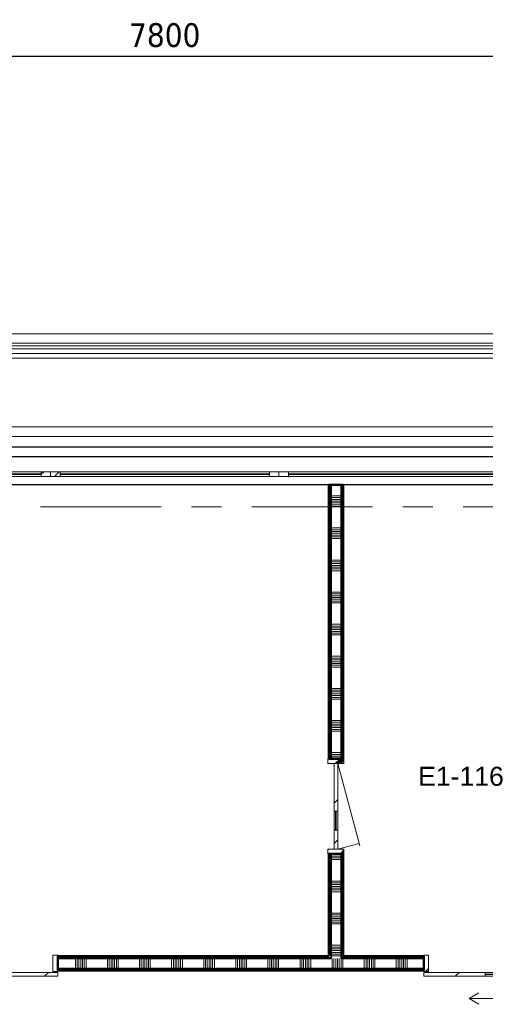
# Model space of a CAD drawing. Extents: x -3204 to 54657, y -2294 to 61632.
# Tile 58 of 65: x 17975 to 22871, y 49369 to 59721. Entities that reach past the tile are written whole.
import ezdxf

# ---------------------------------------------------------------- set-up
doc = ezdxf.new("R2010")
doc.units = 0
doc.header["$LTSCALE"] = 100
doc.linetypes.add('stramien', pattern=[22.225, 12.7, -3.175, 3.175, -3.175])
for name, color, linetype, lineweight in [('00---0--FM-RUIMTENR', 7, 'Continuous', 18), ('BA20----_WANDEN', 14, 'Continuous', 50), ('BL$1A---_ALGEMEEN', 7, 'Continuous', 18), ('BL$7A---_STRAMIEN', 7, 'Continuous', 18), ('BL20----_WANDEN', 7, 'Continuous', 25), ('BL23----_VLOEREN', 11, 'Continuous', 18), ('BL30----_KOZIJNEN', 14, 'Continuous', 25), ('BL34----_BALUSTRADES', 1, 'Continuous', 18), ('BM$1A---_MAATVOERING', 1, 'Continuous', 18)]:
    doc.layers.add(name, color=color, linetype=linetype, lineweight=lineweight)
doc.styles.add('Arial', font='arial.ttf', dxfattribs={"height": 200})
doc.styles.add('Tahoma_1', font='tahoma.ttf', dxfattribs={"height": 250})
doc.dimstyles.new('00_2_5mm', dxfattribs={"dimscale": 304.8, "dimtxt": 261.005209, "dimasz": 0.82021, "dimexe": 0.590551, "dimexo": 0.0625, "dimgap": 0.295276, "dimtad": 1, "dimdec": 0, "dimzin": 0, "dimdsep": 46, "dimtxsty": 'Tahoma_1', "dimsah": 1, "dimcen": 0.09, "dimdle": 0.590551, "dimazin": 0, "dimtfac": 1, "dimtdec": 4, "dimtix": 1, "dimtmove": 0, "dimatfit": 3, "dimfxl": 1.148294, "dimfxlon": 1, "dimtvp": 1, "dimtolj": 1, "dimtzin": 0, "dimarcsym": 2})
pattern_1 = [(1e-13, (21225, 52152.5), (-9e-13, 500), []), (1e-13, (21225, 52102.5), (-9e-13, 500), []), (1e-13, (21225, 52052.5), (-9e-13, 500), []), (1e-13, (21225, 52002.5), (-9e-13, 500), [])]
pattern_2 = [(90, (17410, 49725), (-500, 2e-12), []), (90, (17460, 49725), (-500, 2e-12), []), (90, (17510, 49725), (-500, 2e-12), []), (90, (17560, 49725), (-500, 2e-12), [])]

# ---------------------------------------------------------------- blocks, each defined once
blk = doc.blocks.new('23_FL_glazenwasbalkon2 - AL_23_glazenwasbalkon-1321570-1')
at = {"layer": 'BL23----_VLOEREN'}
for p, q in [((-2898, 43615), (39742, 43615)), ((39642, 43515), (-2798, 43515)), ((-2771, 43488), (39614, 43488)), ((-1918, 42635), (38762, 42635)), ((38662, 42535), (-1818, 42535))]:
    blk.add_line(p, q, dxfattribs=at)
blk = doc.blocks.new('31_WN_AMC_a_br_raam - 2400x1530-2251160-1')
at = {"layer": 'BL30----_KOZIJNEN', "lineweight": 18}
h = blk.add_hatch(dxfattribs=at)
h.set_pattern_fill('FP_97', color=256, style=0, pattern_type=2)
h.set_pattern_definition([(45, (-13021.6, -42134.9), (-449.013, 449.013), []), (45, (-12862.85, -42134.9), (0, 898.026), []), (45, (-13180.35, -42134.9), (0, 898.026), [])])
h.paths.add_polyline_path([(1200, -21), (1200, 29), (1100, 29), (1100, -21)], flags=0)
h.paths.add_polyline_path([(-1200, -21), (-1100, -21), (-1100, 29), (-1200, 29)], flags=0)
for p, q in [((-1200, 29), (-1200, -21)), ((-1100, 29), (-1200, 29)), ((-1100, -21), (-1100, 29)), ((-1100, 29), (1100, 29)), ((1100, 7), (-1100, 7)), ((-1100, 7), (-1100, 1)), ((-1100, 1), (1100, 1)), ((1200, 29), (1100, 29)), ((1100, 29), (1100, -21)), ((1100, 1), (1100, 7)), ((1200, -21), (1200, 29)), ((-1200, -21), (-1100, -21)), ((-1100, -21), (1100, -21)), ((1100, -21), (1200, -21))]:
    blk.add_line(p, q, dxfattribs=at)
blk = doc.blocks.new('31_WN_AMC_a_br_raam - 2400x1530-V63-1')
at = {"layer": 'BL30----_KOZIJNEN', "lineweight": 18}
h = blk.add_hatch(dxfattribs=at)
h.set_pattern_fill('FP_115', color=256, style=0, pattern_type=2)
h.set_pattern_definition([(45, (-10621.6, -42134.9), (-449.013, 449.013), []), (45, (-10462.85, -42134.9), (0, 898.026), []), (45, (-10780.35, -42134.9), (0, 898.026), [])])
h.paths.add_polyline_path([(1200, -21), (1200, 29), (1100, 29), (1100, -21)], flags=0)
h.paths.add_polyline_path([(-1100, -21), (-1100, 29), (-1200, 29), (-1200, -21)], flags=0)
for p, q in [((-1200, 29), (-1200, -21)), ((-1100, 29), (-1200, 29)), ((-1100, -21), (-1100, 29)), ((-1100, 29), (1100, 29)), ((1100, 7), (-1100, 7)), ((-1100, 7), (-1100, 1)), ((-1100, 1), (1100, 1)), ((1200, 29), (1100, 29)), ((1100, 29), (1100, -21)), ((1100, 1), (1100, 7)), ((1200, -21), (1200, 29)), ((-1200, -21), (-1100, -21)), ((-1100, -21), (1100, -21)), ((1100, -21), (1200, -21))]:
    blk.add_line(p, q, dxfattribs=at)
blk = doc.blocks.new('31_WN_AMC_a_br_raam - 1500x1530-V64-1')
at = {"layer": 'BL30----_KOZIJNEN', "lineweight": 18}
h = blk.add_hatch(dxfattribs=at)
h.set_pattern_fill('FP_116', color=256, style=0, pattern_type=2)
h.set_pattern_definition([(45, (-8671.6, -42134.9), (-449.013, 449.013), []), (45, (-8512.85, -42134.9), (0, 898.026), []), (45, (-8830.35, -42134.9), (0, 898.026), [])])
h.paths.add_polyline_path([(750, -21), (750, 29), (650, 29), (650, -21)], flags=0)
h.paths.add_polyline_path([(-750, -21), (-650, -21), (-650, 29), (-750, 29)], flags=0)
for p, q in [((-750, 29), (-750, -21)), ((-650, 29), (-750, 29)), ((-650, -21), (-650, 29)), ((-650, 29), (650, 29)), ((650, 7), (-650, 7)), ((-650, 7), (-650, 1)), ((-650, 1), (650, 1)), ((750, 29), (650, 29)), ((650, 29), (650, -21)), ((650, 1), (650, 7)), ((750, -21), (750, 29)), ((-750, -21), (-650, -21)), ((-650, -21), (650, -21)), ((650, -21), (750, -21))]:
    blk.add_line(p, q, dxfattribs=at)
blk = doc.blocks.new('Railing - Railing-2110834-1')
at = {"layer": 'BL34----_BALUSTRADES'}
for p, q in [((39582, 43455), (-2738, 43455)), ((-2688, 43405), (39532, 43405)), ((-2639, 43356), (39483, 43356))]:
    blk.add_line(p, q, dxfattribs=at)
blk = doc.blocks.new('32_DR_AMC_s_enkele deur_R_dt4 - 1000x2360-V135-1')
at = {"layer": 'BL30----_KOZIJNEN', "lineweight": 18}
h = blk.add_hatch(dxfattribs=at)
h.set_pattern_fill('FP_637', color=256, style=0, pattern_type=2)
h.set_pattern_definition([(135, (38644.9, -12421.6), (-500, -500), []), (135, (38644.9, -12251.6), (-500, -500), []), (135, (38644.9, -12241.6), (-500, -500), []), (135, (38644.9, -12231.6), (-500, -500), []), (135, (38644.9, -12221.6), (-500, -500), []), (135, (38644.9, -12211.6), (-500, -500), []), (135, (38644.9, -12201.6), (-500, -500), []), (135, (38644.9, -12191.6), (-500, -500), [])])
h.paths.add_polyline_path([(500, -85), (500, 85), (450, 85), (450, -85)], flags=0)
h.paths.add_polyline_path([(-450, -85), (-450, 85), (-500, 85), (-500, -85)], flags=0)
h = blk.add_hatch(dxfattribs=at)
h.set_pattern_fill('FP_636', color=256, style=0, pattern_type=2)
h.set_pattern_definition([(135, (38644.92, -12421.6), (-212.132, -212.132), [])])
h.paths.add_polyline_path([(450, -20), (450, 20), (250, 20), (250, -20)], flags=0)
h.paths.add_polyline_path([(50, 20), (-450, 20), (-450, -20), (50, -20)], flags=0)
for p, q in [((-450, 20), (414, 251)), ((450, 20), (390, 245)), ((-450, 85), (-500, 85)), ((-500, 85), (-500, -85)), ((-450, -85), (-450, 85)), ((50, 20), (-450, 20)), ((-450, 20), (-450, -20)), ((50, -20), (50, 20)), ((50, 20), (250, 20)), ((250, 3), (50, 3)), ((50, 3), (50, -3)), ((450, 20), (250, 20)), ((250, 20), (250, -20)), ((250, -3), (250, 3)), ((500, 85), (450, 85)), ((450, 85), (450, -85)), ((450, -20), (450, 20)), ((500, -85), (500, 85)), ((-500, -85), (-450, -85)), ((-450, -20), (50, -20)), ((50, -3), (250, -3)), ((250, -20), (50, -20)), ((250, -20), (450, -20)), ((450, -85), (500, -85))]:
    blk.add_line(p, q, dxfattribs=at)
blk = doc.blocks.new('32_DR_AMC_s_enkele schuifdeur_V3 - 1590x2360-2908159-1')
at = {"layer": 'BL$1A---_ALGEMEEN'}
h = blk.add_hatch(dxfattribs=at)
h.set_pattern_fill('FP_672', color=256, style=0, pattern_type=2)
h.set_pattern_definition([(225, (14466.6, 36994.92), (212.132, -212.132), [])])
h.paths.add_polyline_path([(-212, 135), (-470, 135), (-470, 95), (175, 95), (175, 135)], flags=0)
h.paths.add_polyline_path([(475, 135), (475, 95), (1120, 95), (1120, 135)], flags=0)
at = {"layer": 'BL30----_KOZIJNEN', "lineweight": 18}
h = blk.add_hatch(dxfattribs=at)
h.set_pattern_fill('FP_673', color=256, style=0, pattern_type=2)
h.set_pattern_definition([(225, (14466.6, 36994.9), (500, -500), []), (225, (14296.6, 36994.9), (500, -500), []), (225, (14286.6, 36994.9), (500, -500), []), (225, (14276.6, 36994.9), (500, -500), []), (225, (14266.6, 36994.9), (500, -500), []), (225, (14256.6, 36994.9), (500, -500), []), (225, (14246.6, 36994.9), (500, -500), []), (225, (14236.6, 36994.9), (500, -500), [])])
h.paths.add_polyline_path([(-470, 85), (-470, -85), (-420, -85), (-420, 85)], flags=0)
h.paths.add_polyline_path([(1120, 85), (1070, 85), (1070, -85), (1120, -85)], flags=0)
at = {"layer": 'BL$1A---_ALGEMEEN'}
for p, q in [((645, 371), (541, 431)), ((325, -85), (325, 371)), ((325, 371), (645, 371)), ((645, 371), (541, 311))]:
    blk.add_line(p, q, dxfattribs=at)
at = {"layer": 'BL30----_KOZIJNEN', "lineweight": 18}
for p, q in [((175, 135), (-470, 135)), ((-470, 135), (-470, 95)), ((175, 95), (175, 135)), ((175, 135), (475, 135)), ((475, 118), (175, 118)), ((175, 118), (175, 115)), ((175, 115), (475, 115)), ((1120, 135), (475, 135)), ((475, 135), (475, 95)), ((475, 115), (475, 118)), ((1120, 95), (1120, 135)), ((-470, 95), (175, 95)), ((-470, 85), (-470, -85)), ((-420, 85), (-470, 85)), ((-420, -85), (-420, 85)), ((475, 95), (175, 95)), ((475, 95), (1120, 95)), ((1120, 85), (1070, 85)), ((1070, 85), (1070, -85)), ((1120, -85), (1120, 85)), ((-470, -85), (-420, -85)), ((1070, -85), (1120, -85))]:
    blk.add_line(p, q, dxfattribs=at)
blk = doc.blocks.new('32_DR_AMC_s_enkele schuifdeur_V3 - 1590x2360-V150-1')
at = {"layer": 'BL$1A---_ALGEMEEN'}
h = blk.add_hatch(dxfattribs=at)
h.set_pattern_fill('FP_679', color=256, style=0, pattern_type=2)
h.set_pattern_definition([(225, (9026.6, 36994.92), (212.132, -212.132), [])])
h.paths.add_polyline_path([(475, 135), (475, 95), (1120, 95), (1120, 135), (858, 135)], flags=0)
h.paths.add_polyline_path([(-470, 135), (-470, 95), (175, 95), (175, 135)], flags=0)
at = {"layer": 'BL30----_KOZIJNEN', "lineweight": 18}
h = blk.add_hatch(dxfattribs=at)
h.set_pattern_fill('FP_680', color=256, style=0, pattern_type=2)
h.set_pattern_definition([(225, (9026.6, 36994.9), (500, -500), []), (225, (8856.6, 36994.9), (500, -500), []), (225, (8846.6, 36994.9), (500, -500), []), (225, (8836.6, 36994.9), (500, -500), []), (225, (8826.6, 36994.9), (500, -500), []), (225, (8816.6, 36994.9), (500, -500), []), (225, (8806.6, 36994.9), (500, -500), []), (225, (8796.6, 36994.9), (500, -500), [])])
h.paths.add_polyline_path([(-470, 85), (-470, -85), (-420, -85), (-420, 85)], flags=0)
h.paths.add_polyline_path([(1120, 85), (1070, 85), (1070, -85), (1120, -85)], flags=0)
at = {"layer": 'BL$1A---_ALGEMEEN'}
for p, q in [((645, 371), (541, 431)), ((325, -85), (325, 371)), ((325, 371), (645, 371)), ((645, 371), (541, 311))]:
    blk.add_line(p, q, dxfattribs=at)
at = {"layer": 'BL30----_KOZIJNEN', "lineweight": 18}
for p, q in [((175, 135), (-470, 135)), ((-470, 135), (-470, 95)), ((175, 95), (175, 135)), ((175, 135), (475, 135)), ((475, 118), (175, 118)), ((175, 118), (175, 115)), ((175, 115), (475, 115)), ((1120, 135), (475, 135)), ((475, 135), (475, 95)), ((475, 115), (475, 118)), ((1120, 95), (1120, 135)), ((-470, 95), (175, 95)), ((-470, 85), (-470, -85)), ((-420, 85), (-470, 85)), ((-420, -85), (-420, 85)), ((475, 95), (175, 95)), ((475, 95), (1120, 95)), ((1120, 85), (1070, 85)), ((1070, 85), (1070, -85)), ((1120, -85), (1120, 85)), ((-470, -85), (-420, -85)), ((1070, -85), (1120, -85))]:
    blk.add_line(p, q, dxfattribs=at)
blk = doc.blocks.new('*D426')
at = {"layer": 'BM$1A---_MAATVOERING', "color": 0, "lineweight": -2, "transparency": 16777216}
for p, q in [((15600, 59667), (15600, 59157)), ((23400, 59667), (23400, 59157)), ((15850, 59337), (23150, 59337))]:
    blk.add_line(p, q, dxfattribs=at)
at = {"layer": 'BM$1A---_MAATVOERING', "color": 0, "transparency": 16777216}
for points in [[(15850, 59378), (15850, 59295), (15600, 59337)], [(23150, 59378), (23150, 59295), (23400, 59337)]]:
    blk.add_solid(points, dxfattribs=at)
at = {"layer": 'Defpoints', "color": 0, "transparency": 16777216}
for p in [(15600, 59687), (23400, 59687), (23400, 59337)]:
    blk.add_point(p, dxfattribs=at)
at = {"layer": 'BM$1A---_MAATVOERING', "color": 0, "transparency": 16777216, "insert": (19500, 59557), "char_height": 250, "width": 894.88, "attachment_point": 5, "style": 'Tahoma_1'}
blk.add_mtext('\\A1;7800', dxfattribs=at)

msp = doc.modelspace()

# ---------------------------------------------------------------- hatches: boundary and pattern name
at = {"layer": 'BA20----_WANDEN', "lineweight": 18}
h = msp.add_hatch(dxfattribs=at)
h.set_pattern_fill('FP_556', color=256, angle=90, style=0, pattern_type=2)
h.set_pattern_definition(pattern_1)
h.paths.add_polyline_path([(21237.5, 49875), (21237.5, 50950), (21225, 50950), (21225, 49875)], flags=0)
h.paths.add_polyline_path([(21225, 51950), (21237.5, 51950), (21237.5, 54830), (21225, 54830), (21225, 53642)], flags=0)
h = msp.add_hatch(dxfattribs=at)
h.set_pattern_fill('FP_556', color=256, angle=90, style=0, pattern_type=2)
h.set_pattern_definition(pattern_1)
h.paths.add_polyline_path([(21237.5, 49875), (21250, 49875), (21250, 50950), (21237.5, 50950)], flags=0)
h.paths.add_polyline_path([(21237.5, 51950), (21250, 51950), (21250, 54830), (21237.5, 54830), (21237.5, 53642)], flags=0)
h = msp.add_hatch(dxfattribs=at)
h.set_pattern_fill('FP_557', color=256, angle=90, style=0, pattern_type=2)
h.set_pattern_definition([(1e-13, (21225, 52352.5), (-6e-13, 337.5), []), (1e-13, (21225, 52333.75), (-6e-13, 337.5), []), (1e-13, (21225, 52315), (-6e-13, 337.5), []), (1e-13, (21225, 52296.25), (-6e-13, 337.5), []), (1e-13, (21225, 52277.5), (-6e-13, 337.5), []), (1e-13, (21225, 52258.75), (-6e-13, 337.5), []), (1e-13, (21225, 52240), (-6e-13, 337.5), [])])
h.paths.add_polyline_path([(21250, 49850), (21350, 49850), (21350, 50950), (21250, 50950), (21250, 49862.5)], flags=0)
h.paths.add_polyline_path([(21350, 51950), (21350, 54830), (21250, 54830), (21250, 51950)], flags=0)
h = msp.add_hatch(dxfattribs=at)
h.set_pattern_fill('FP_556', color=256, angle=90, style=0, pattern_type=2)
h.set_pattern_definition(pattern_1)
h.paths.add_polyline_path([(21362.5, 49862.5), (21362.5, 50950), (21350, 50950), (21350, 49862.5)], flags=0)
h.paths.add_polyline_path([(21362.5, 51950), (21362.5, 54830), (21350, 54830), (21350, 51950)], flags=0)
h = msp.add_hatch(dxfattribs=at)
h.set_pattern_fill('FP_556', color=256, angle=90, style=0, pattern_type=2)
h.set_pattern_definition(pattern_1)
h.paths.add_polyline_path([(21375, 49875), (21375, 50950), (21362.5, 50950), (21362.5, 49875)], flags=0)
h.paths.add_polyline_path([(21362.5, 51950), (21375, 51950), (21375, 54830), (21362.5, 54830), (21362.5, 53642)], flags=0)
h = msp.add_hatch(dxfattribs=at)
h.set_pattern_fill('FP_805', color=256, angle=90, style=0, pattern_type=2)
h.set_pattern_definition(pattern_2)
h.paths.add_polyline_path([(24520, 49862.5), (24520, 49875), (23815, 49875), (23815, 49862.5)], flags=0)
h.paths.add_polyline_path([(21386.8, 49862.5), (22225, 49862.5), (22225, 49875), (21362.5, 49875), (21362.5, 49862.5)], flags=0)
h.paths.add_polyline_path([(21250, 49862.5), (21250, 49875), (18375, 49875), (18375, 49862.5), (19216.9, 49862.5)], flags=0)
h.paths.add_polyline_path([(16785, 49862.5), (16785, 49875), (11762.5, 49875), (11762.5, 49862.5), (12707.1, 49862.5)], flags=0)
h.paths.add_polyline_path([(11650, 49862.5), (11650, 49875), (11450, 49875), (11450, 49862.5)], flags=0)
h.paths.add_polyline_path([(10450, 49862.5), (10450, 49875), (9900, 49875), (9900, 49862.5)], flags=0)
h = msp.add_hatch(dxfattribs=at)
h.set_pattern_fill('FP_805', color=256, angle=90, style=0, pattern_type=2)
h.set_pattern_definition(pattern_2)
h.paths.add_polyline_path([(24520, 49850), (24520, 49862.5), (23815, 49862.5), (23815, 49850)], flags=0)
h.paths.add_polyline_path([(21350, 49850), (22225, 49850), (22225, 49862.5), (21350, 49862.5)], flags=0)
h.paths.add_polyline_path([(21250, 49850), (21250, 49862.5), (18375, 49862.5), (18375, 49850), (19216.9, 49850)], flags=0)
h.paths.add_polyline_path([(16785, 49850), (16785, 49862.5), (11750, 49862.5), (11750, 49850), (12707.1, 49850)], flags=0)
h.paths.add_polyline_path([(11650, 49850), (11650, 49862.5), (11450, 49862.5), (11450, 49850)], flags=0)
h.paths.add_polyline_path([(9900, 49850), (10450, 49850), (10450, 49862.5), (9900, 49862.5)], flags=0)
h = msp.add_hatch(dxfattribs=at)
h.set_pattern_fill('FP_806', color=256, angle=90, style=0, pattern_type=2)
h.set_pattern_definition([(90, (17210, 49725), (-337.5, -1e-12), []), (90, (17228.75, 49725), (-337.5, -1e-12), []), (90, (17247.5, 49725), (-337.5, -1e-12), []), (90, (17266.25, 49725), (-337.5, -1e-12), []), (90, (17285, 49725), (-337.5, -1e-12), []), (90, (17303.75, 49725), (-337.5, -1e-12), []), (90, (17322.5, 49725), (-337.5, -1e-12), [])])
h.paths.add_polyline_path([(24520, 49750), (24520, 49850), (23815, 49850), (23815, 49750)], flags=0)
h.paths.add_polyline_path([(21386.8, 49750), (22225, 49750), (22225, 49850), (18375, 49850), (18375, 49750), (19216.9, 49750)], flags=0)
h.paths.add_polyline_path([(16785, 49750), (16785, 49850), (11450, 49850), (11450, 49750), (12707.1, 49750)], flags=0)
h.paths.add_polyline_path([(10450, 49750), (10450, 49850), (9900, 49850), (9900, 49750)], flags=0)
h = msp.add_hatch(dxfattribs=at)
h.set_pattern_fill('FP_805', color=256, angle=90, style=0, pattern_type=2)
h.set_pattern_definition(pattern_2)
h.paths.add_polyline_path([(23815, 49737.5), (24520, 49737.5), (24520, 49750), (23815, 49750)], flags=0)
h.paths.add_polyline_path([(22225, 49737.5), (22225, 49750), (18375, 49750), (18375, 49737.5), (21386.8, 49737.5)], flags=0)
h.paths.add_polyline_path([(16785, 49737.5), (16785, 49750), (11450, 49750), (11450, 49737.5), (12707.1, 49737.5)], flags=0)
h.paths.add_polyline_path([(10450, 49737.5), (10450, 49750), (9900, 49750), (9900, 49737.5)], flags=0)
h = msp.add_hatch(dxfattribs=at)
h.set_pattern_fill('FP_805', color=256, angle=90, style=0, pattern_type=2)
h.set_pattern_definition(pattern_2)
h.paths.add_polyline_path([(24520, 49725), (24520, 49737.5), (23815, 49737.5), (23815, 49725)], flags=0)
h.paths.add_polyline_path([(22225, 49725), (22225, 49737.5), (18375, 49737.5), (18375, 49725), (21386.8, 49725)], flags=0)
h.paths.add_polyline_path([(16785, 49725), (16785, 49737.5), (11450, 49737.5), (11450, 49725), (12707.1, 49725)], flags=0)
h.paths.add_polyline_path([(10450, 49725), (10450, 49737.5), (9900, 49737.5), (9900, 49725)], flags=0)

# ---------------------------------------------------------------- linework, layer by layer
at = {"layer": 'BL$7A---_STRAMIEN', "linetype": 'stramien'}
msp.add_line((52800, 54600), (-2203.7, 54600), dxfattribs=at)
at = {"layer": 'BL20----_WANDEN'}
for p, q in [((7170, 55230), (24900, 55230)), ((7270, 55130), (24900, 55130)), ((21225, 54830), (15850, 54830)), ((21237.5, 54830), (21237.5, 51950)), ((21250, 54830), (21250, 51950)), ((21350, 54830), (21350, 51950)), ((21362.5, 54830), (21362.5, 51950)), ((23025, 54830), (21375, 54830)), ((21237.5, 50950), (21237.5, 49875)), ((21250, 50950), (21250, 49850)), ((21350, 50950), (21350, 49850)), ((21362.5, 50950), (21362.5, 49862.5)), ((18375, 49862.5), (21250, 49862.5)), ((18375, 49850), (21250, 49850)), ((21350, 49850), (22225, 49850)), ((21362.5, 49862.5), (22225, 49862.5)), ((18375, 49750), (22225, 49750)), ((18375, 49737.5), (22225, 49737.5))]:
    msp.add_line(p, q, dxfattribs=at)
at = {"layer": 'BL20----_WANDEN', "lineweight": 50}
for p, q in [((21375, 54830), (21225, 54830)), ((21225, 54830), (21225, 51950)), ((21375, 51950), (21375, 54830)), ((21225, 51950), (21375, 51950)), ((21375, 50950), (21225, 50950)), ((21225, 50950), (21225, 49875)), ((21375, 49875), (21375, 50950)), ((21225, 49875), (18375, 49875)), ((18375, 49875), (18375, 49725)), ((22225, 49875), (21375, 49875)), ((22225, 49725), (22225, 49875)), ((18375, 49725), (22225, 49725))]:
    msp.add_line(p, q, dxfattribs=at)

# ---------------------------------------------------------------- block references
at = {"layer": 'BL23----_VLOEREN'}
msp.add_blockref('23_FL_glazenwasbalkon2 - AL_23_glazenwasbalkon-1321570-1', (8878.4, 12805.1), dxfattribs=at)
at = {"layer": 'BL30----_KOZIJNEN'}
for name, p in [('31_WN_AMC_a_br_raam - 1500x1530-V64-1', (17550, 54940)), ('31_WN_AMC_a_br_raam - 2400x1530-V63-1', (19500, 54940)), ('31_WN_AMC_a_br_raam - 2400x1530-2251160-1', (21900, 54940))]:
    msp.add_blockref(name, p, dxfattribs=at)
for name, p, rotation in [('32_DR_AMC_s_enkele deur_R_dt4 - 1000x2360-V135-1', (21300, 51450), 269.9999999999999), ('32_DR_AMC_s_enkele schuifdeur_V3 - 1590x2360-V150-1', (17905, 49800), 180), ('32_DR_AMC_s_enkele schuifdeur_V3 - 1590x2360-2908159-1', (23345, 49800), 180)]:
    msp.add_blockref(name, p, dxfattribs=dict(at, rotation=rotation))
at = {"layer": 'BL34----_BALUSTRADES'}
msp.add_blockref('Railing - Railing-2110834-1', (8878.4, 12805.1), dxfattribs=at)

# ---------------------------------------------------------------- texts
at = {"layer": '00---0--FM-RUIMTENR', "insert": (22164.5, 51866.7), "char_height": 200, "width": 1114.346, "attachment_point": 1, "style": 'Arial'}
msp.add_mtext('E1-116', dxfattribs=at)

# ---------------------------------------------------------------- dimensions: what is measured, and where the dimension line sits
at = {"layer": 'BM$1A---_MAATVOERING'}
dim = msp.add_linear_dim(base=(23400, 59336.5), p1=(15600, 59686.5), p2=(23400, 59686.5), dimstyle='00_2_5mm', override={"dimpost": '<>', "dimfxl": 7800}, dxfattribs=at)
dim.commit()
dim.dimension.update_dxf_attribs({"geometry": '*D426', "text_midpoint": (19500, 59557.2)})

doc.saveas('drawing.dxf')
